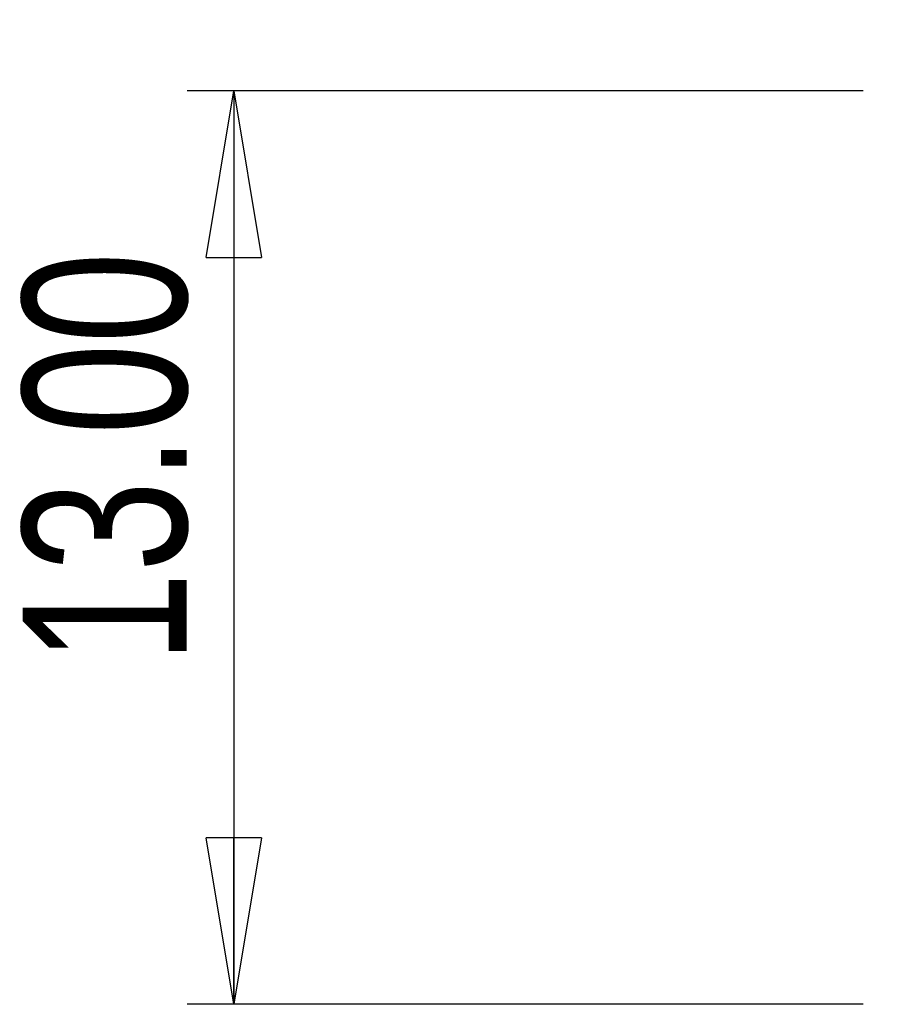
# Model space of a CAD drawing. Header units: millimetres. Extents: x 0 to 297, y 0 to 210.
# Tile 4 of 60: x 50 to 68, y 136 to 157. Entities that reach past the tile are written whole.
import ezdxf

# ---------------------------------------------------------------- set-up
doc = ezdxf.new("R2010")
doc.units = ezdxf.units.MM
doc.layers.add('图层0', color=7, linetype='Continuous', lineweight=25)
doc.styles.add('SLDTEXTSTYLE1', font='TXT', dxfattribs={"width": 0.75})
doc.dimstyles.new('SLDDIMSTYLE0', dxfattribs={"dimtxt": 3.5, "dimasz": 3.556, "dimexe": 0, "dimexo": 0.0625, "dimgap": 0.875, "dimtad": 1, "dimlfac": 0.666667, "dimrnd": 1e-09, "dimzin": 4, "dimdsep": 46, "dimtxsty": 'SLDTEXTSTYLE1', "dimblk1": 'CLOSED', "dimblk2": 'CLOSED', "dimsah": 1, "dimcen": 0.09, "dimadec": 0, "dimazin": 1, "dimtfac": 1, "dimtofl": 0, "dimtmove": 0, "dimatfit": 3, "dimldrblk": 'CLOSED', "dimfxl": 0, "dimfrac": 2, "dimtolj": 1, "dimtzin": 12, "dimarcsym": 0})

# ---------------------------------------------------------------- blocks, each defined once
blk = doc.blocks.new('_Closed')
at = {"color": 0, "linetype": 'ByBlock', "lineweight": -2}
for p, q in [((-1, 0.166667), (0, 0)), ((-1, 0.166667), (-1, -0.166667)), ((0, 0), (-1, -0.166667)), ((0, 0), (-1, 0))]:
    blk.add_line(p, q, dxfattribs=at)
blk = doc.blocks.new('_D_2')
at = {"layer": '图层0'}
for p, q in [((67.589, 155.6), (53.151, 155.6)), ((54.151, 155.6), (54.151, 136.1)), ((67.589, 136.1), (53.151, 136.1))]:
    blk.add_line(p, q, dxfattribs=at)
at = {"layer": '图层0', "xscale": 3.556, "yscale": 3.556}
for p, rotation in [((54.151, 155.6, 0.15), 90.0000000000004), ((54.151, 136.1, 0.15), 270.0000000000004)]:
    blk.add_blockref('_Closed', p, dxfattribs=dict(at, rotation=rotation))
at = {"layer": '图层0', "insert": (49.639, 143.375), "char_height": 3.5, "attachment_point": 1, "rotation": 90, "style": 'SLDTEXTSTYLE1'}
blk.add_mtext('13.00', dxfattribs=at)

msp = doc.modelspace()

# ---------------------------------------------------------------- dimensions: what is measured, and where the dimension line sits
at = {"layer": '图层0'}
dim = msp.add_linear_dim(base=(51.373, 136.1), p1=(68.589, 155.6), p2=(68.589, 136.1), angle=90, dimstyle='SLDDIMSTYLE0', dxfattribs=at)
dim.commit()
dim.dimension.update_dxf_attribs({"geometry": '_D_2', "text_midpoint": (51.373, 149.194), "dimtype": 160})

doc.saveas('drawing.dxf')
